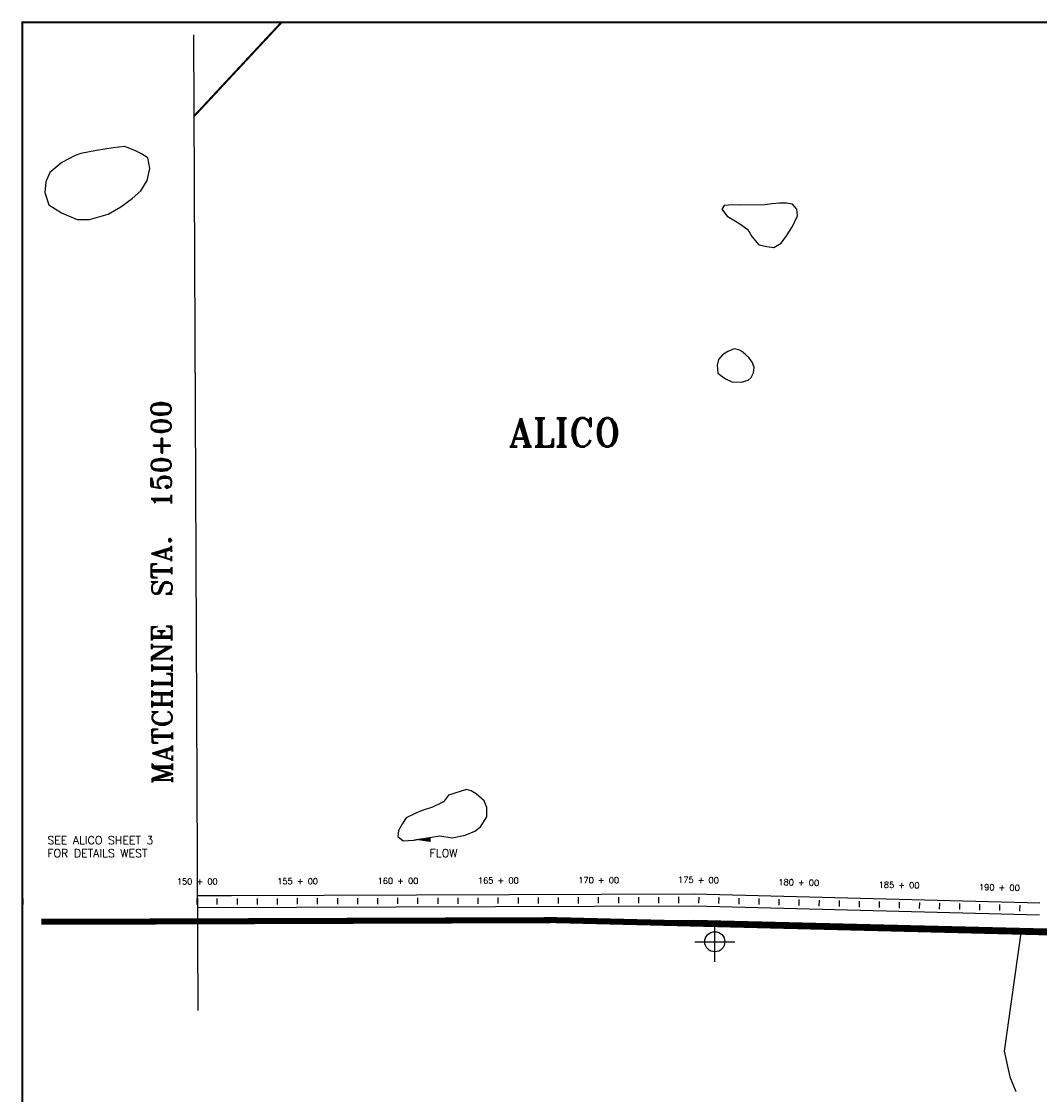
# Model space of a CAD drawing. Extents: x 232957 to 249717, y 779275 to 790002.
# Tile 2 of 7: x 232957 to 238030, y 784656 to 790002. Entities that reach past the tile are written whole.
import ezdxf
from ezdxf.enums import TextEntityAlignment as Align

# ---------------------------------------------------------------- set-up
doc = ezdxf.new("R2010")
doc.units = 0
doc.header["$LTSCALE"] = 800
doc.header["$PDMODE"] = 34
doc.header["$PDSIZE"] = 100
doc.linetypes.add('CENTER', pattern=[0])
doc.linetypes.add('DASHED', pattern=[0])
doc.layers.get('0').update_dxf_attribs({"linetype": 'CONTINUOUS'})
for name, color, linetype in [('BORDER', 1, 'CONTINUOUS'), ('MAJROADS', 9, 'CONTINUOUS'), ('MATCH', 6, 'CONTINUOUS'), ('PLAKES', 5, 'CONTINUOUS'), ('SEC', 2, 'CONTINUOUS'), ('STATIONS', 7, 'CONTINUOUS'), ('SUBBASINS', 6, 'DASHED'), ('SURVCENTER', 7, 'CENTER'), ('TEXT', 7, 'CONTINUOUS'), ('WL-PRESERVE', 14, 'CONTINUOUS'), ('WSHEDS', 11, 'CONTINUOUS')]:
    doc.layers.add(name, color=color, linetype=linetype)
doc.styles.get("Standard").update_dxf_attribs({"font": 'ROMANT'})

# ---------------------------------------------------------------- blocks, each defined once
blk = doc.blocks.new('FCSTA')
at = {"color": 0}
blk.add_attdef('FCSTA', text='', height=1, dxfattribs=at).set_placement((0, 0), align=Align.MIDDLE)
blk = doc.blocks.new('FCSTCK')
at = {"layer": 'SURVCENTER', "color": 0}
blk.add_line((0, -0.5), (0, 0.5), dxfattribs=at)
blk = doc.blocks.new('FLARROW')
at = {"layer": 'PLAKES', "color": 0}
blk.add_lwpolyline([(0, 0, 0, 0.05, 0), (0.168, 0, 0, 0, -0.087559), (0.267, -0.018, 0, 0, 0.245722), (0.355, -0.006, 0, 0, -0.309425), (0.492, -0.004, 0, 0, 0), (0.558, -0.006, 0, 0, 0)], format="xyseb", dxfattribs=at)
blk.add_text('FLOW', height=0.08, dxfattribs=at).set_placement((0.295, -0.176), align=Align.CENTER)

msp = doc.modelspace()

# ---------------------------------------------------------------- linework, layer by layer
at = {"layer": 'BORDER', "color": 0, "const_width": 10}
msp.add_lwpolyline([(232962.1, 779536.5), (249712.1, 779536.5), (249712.1, 789996.5), (232962.1, 789996.5)], close=True, dxfattribs=at)
at = {"layer": 'MAJROADS', "color": 0}
for points in [[(233833.4, 785517.4), (234003.8, 785517.7), (236308.1, 785525.5), (240094.1, 785431.3), (241460.2, 785483.9)], [(237939.7, 785484.9), (237853.5, 784871.8), (237882.8, 784743.6), (237911.7, 784670.8)]]:
    msp.add_lwpolyline(points, dxfattribs=at)
at = {"layer": 'MATCH', "color": 0}
msp.add_line((233815, 789934.4), (233835.3, 785074.4), dxfattribs=at)
at = {"layer": 'PLAKES', "color": 0}
for points in [[(233833, 785647.4), (234003.5, 785647.7), (236309.5, 785655.5), (238031.5, 785611.1)], [(233833.1, 785587.1), (236308.9, 785595.5), (238030, 785551.1)]]:
    msp.add_lwpolyline(points, dxfattribs=at)
at = {"layer": 'SEC', "color": 0}
msp.add_point((236411.8, 785417.2), dxfattribs=at)
at = {"layer": 'SUBBASINS', "color": 0, "linetype": 'DASHED', "const_width": 10}
msp.add_lwpolyline([(233816.6, 789529.1), (234252.4, 789996.5)], dxfattribs=at)
at = {"layer": 'WL-PRESERVE', "color": 0}
for points in [[(233414, 789371.9), (233331, 789358.8), (233253.6, 789343.5), (233225.5, 789333.5), (233158.8, 789299.6), (233099.2, 789249.5), (233078.2, 789202.1), (233073.9, 789149.5), (233093, 789088.8), (233156.6, 789047.8), (233234.5, 789014.2), (233296.6, 789014.9), (233388.5, 789041.3), (233453.1, 789078.6), (233509.4, 789119.1), (233551.4, 789157.3), (233583.1, 789210), (233596.3, 789269.3), (233586.2, 789322), (233555.2, 789342.9), (233525.8, 789357.5), (233488.1, 789372.5), (233470.8, 789378.1)], [(236540.4, 789087), (236501.3, 789088.3), (236459.1, 789085.3), (236446.7, 789066.1), (236473.6, 789030.8), (236531, 788997.3), (236577.3, 788964.9), (236596.3, 788930.9), (236630.7, 788888.8), (236670.6, 788880.1), (236706.7, 788876.3), (236742.1, 788897.7), (236769.8, 788933.2), (236798.6, 788980.6), (236823.6, 789034), (236821.4, 789067.1), (236798.5, 789090.9), (236768.7, 789096.4), (236734.4, 789097), (236696.6, 789092.3), (236662.1, 789087.7)], [(236508.6, 788371.4), (236477.2, 788358.2), (236450, 788340.3), (236430.6, 788317.2), (236423, 788289.3), (236426.2, 788249.1), (236464.4, 788221.9), (236496.6, 788206.9), (236544.2, 788205.2), (236578.9, 788214.3), (236593.1, 788227.9), (236604.1, 788250.4), (236608.5, 788280.1), (236597.6, 788303.9), (236581.5, 788326.9), (236565.3, 788341.8), (236545.1, 788358.9), (236531.6, 788366.3)], [(235084.8, 786147.6), (235059.6, 786114.2), (235005.9, 786087.1), (234954.5, 786071.5), (234923, 786057), (234873.5, 786034.5), (234855.4, 786005.8), (234836.4, 785971.1), (234832.6, 785940.9), (234859.3, 785920.5), (234911.9, 785923.5), (234958.8, 785931.7), (235042.6, 785944.4), (235102.5, 785934.9), (235168.7, 785948.2), (235215.8, 785967.7), (235244.2, 785989.8), (235276.5, 786039.3), (235276.8, 786086.8), (235263.1, 786119.9), (235223.3, 786153.4), (235197.6, 786169.1), (235174.3, 786175.6)]]:
    msp.add_lwpolyline(points, close=True, dxfattribs=at)
at = {"layer": 'WSHEDS', "color": 0, "const_width": 30}
msp.add_lwpolyline([(249604.6, 785382.2), (246317.1, 785385.7), (241013.9, 785492.7), (239403.9, 785430.7), (235618, 785524.9), (233313.7, 785517.1), (233055.6, 785516.7)], dxfattribs=at)

# ---------------------------------------------------------------- block references
at = {"layer": 'PLAKES', "color": 0, "xscale": 500, "yscale": 500, "zscale": 500}
msp.add_blockref('FLARROW', (234912.7, 785926.6), dxfattribs=at)
at = {"layer": 'STATIONS', "color": 0, "xscale": 30, "yscale": 30, "zscale": 30}
for p, values in [((233833.1, 785717.4), {'FCSTA': '150 + 00'}), ((234333.3, 785718.8), {'FCSTA': '155 + 00'}), ((234833.3, 785720.5), {'FCSTA': '160 + 00'}), ((235333.3, 785722.2), {'FCSTA': '165 + 00'}), ((235833.3, 785723.9), {'FCSTA': '170 + 00'})]:
    msp.add_blockref('FCSTA', p, dxfattribs=at).add_auto_attribs(values)
at = {"layer": 'STATIONS', "color": 0, "xscale": 30, "yscale": 30, "zscale": 30, "rotation": 359}
for p, values in [((236330.5, 785724.9), {'FCSTA': '175 + 00'}), ((236830.3, 785712.5), {'FCSTA': '180 + 00'}), ((237330.2, 785700), {'FCSTA': '185 + 00'}), ((237830, 785687.6), {'FCSTA': '190 + 00'})]:
    msp.add_blockref('FCSTA', p, dxfattribs=at).add_auto_attribs(values)
at = {"layer": 'STATIONS', "color": 0, "xscale": 30, "yscale": 30, "zscale": 30}
for p in [(232965.2, 785617.2), (233833, 785617.4), (233833, 785617.4), (233933, 785617.6), (234033, 785617.8), (234133, 785618.1), (234233, 785618.5), (234333, 785618.8), (234333, 785618.8), (234433, 785619.1), (234533, 785619.5), (234633, 785619.8), (234733, 785620.1), (234833, 785620.5), (234833, 785620.5), (234933, 785620.8), (235033, 785621.2), (235133, 785621.5), (235233, 785621.8), (235333, 785622.2), (235333, 785622.2), (235433, 785622.5), (235533, 785622.9), (235633, 785623.2), (235733, 785623.5), (235833, 785623.9), (235833, 785623.9), (235933, 785624.2), (236033, 785624.5), (236133, 785624.9), (236233, 785625.2)]:
    msp.add_blockref('FCSTCK', p, dxfattribs=at)
at = {"layer": 'STATIONS', "color": 0, "xscale": 30, "yscale": 30, "zscale": 30, "rotation": 359}
for p in [(236333, 785624.9), (236333, 785624.9), (236432.9, 785622.4), (236532.9, 785619.9), (236632.9, 785617.4), (236732.9, 785614.9), (236832.8, 785612.5), (236832.8, 785612.5), (236932.8, 785610), (237032.8, 785607.5), (237132.7, 785605), (237232.7, 785602.5), (237332.7, 785600), (237332.7, 785600), (237432.6, 785597.5), (237532.6, 785595), (237632.6, 785592.6), (237732.5, 785590.1), (237832.5, 785587.6), (237832.5, 785587.6), (237932.5, 785585.1)]:
    msp.add_blockref('FCSTCK', p, dxfattribs=at)

# ---------------------------------------------------------------- texts
at = {"layer": 'MATCH', "color": 0}
msp.add_text('MATCHLINE  STA.  150+00', height=100, rotation=90.2395, dxfattribs=at).set_placement((233710.1, 786202.8))
at = {"layer": 'TEXT', "color": 0}
for s, height, p in [('ALICO ', 140, (235384.8, 787884.6)), ('SEE ALICO SHEET 3', 40, (233086.2, 785903)), ('FOR DETAILS WEST', 40, (233086.2, 785838.2))]:
    msp.add_text(s, height=height, dxfattribs=at).set_placement(p)

doc.saveas('drawing.dxf')
